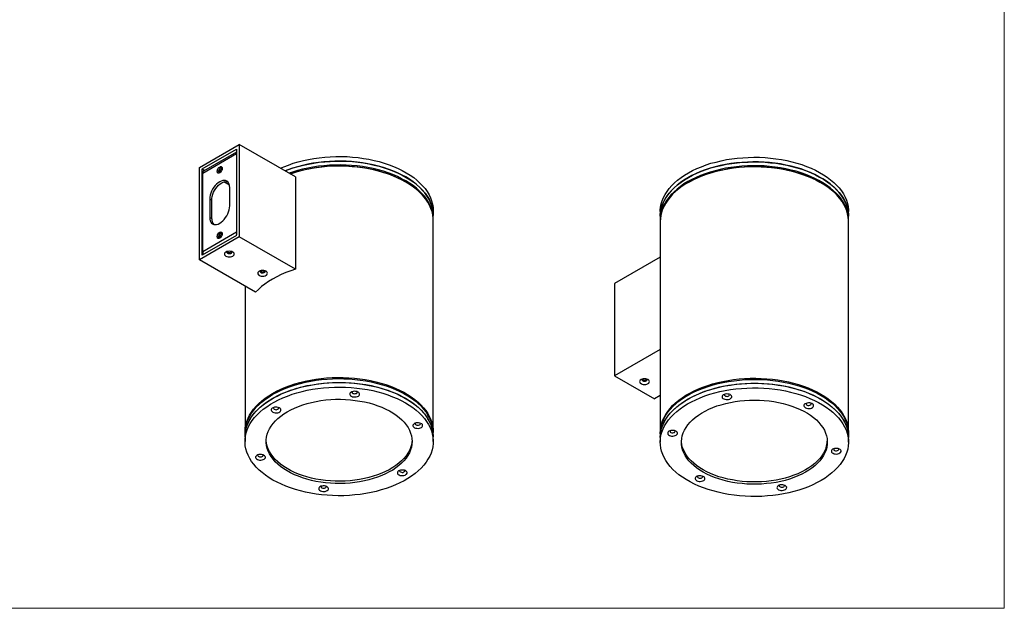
# Model space of a CAD drawing. Header units: millimetres. Extents: x -633 to 2709, y -2030 to 563.
# Tile 4 of 16: x 428 to 1474, y -2030 to -1405. Entities that reach past the tile are written whole.
import ezdxf

# ---------------------------------------------------------------- set-up
doc = ezdxf.new("R2010")
doc.units = ezdxf.units.MM

msp = doc.modelspace()

# ---------------------------------------------------------------- linework, layer by layer
at = {"color": 7, "linetype": 'Continuous', "lineweight": 18}
for p, q in [((1473.8, -2030.4), (1473.8, -413.5)), ((406.5, -2030.4), (1473.8, -2030.4))]:
    msp.add_line(p, q, dxfattribs=at)
at = {"color": 7, "linetype": 'Continuous', "lineweight": 25}
for p, q in [((618.5, -1562.2), (660.9, -1537.7)), ((660.9, -1537.7), (660.9, -1635.7)), ((720.8, -1572.2), (660.9, -1537.7)), ((621.5, -1563.7), (657.9, -1542.7)), ((622, -1568.1), (658.1, -1547.3)), ((658.1, -1545.7), (623, -1566)), ((658.1, -1542.8), (657.9, -1542.7)), ((658.1, -1542.8), (658.1, -1633.8)), ((618.5, -1660.2), (618.5, -1562.2)), ((621.3, -1655.1), (621.3, -1564)), ((623.9, -1565.5), (621.3, -1564)), ((621.5, -1563.7), (624.2, -1565.3)), ((622, -1651.4), (622, -1568.1)), ((650.4, -1580.8), (644.6, -1577.4)), ((645, -1577.3), (650.3, -1580.3)), ((720.8, -1572.2), (720.8, -1670.2)), ((837.7, -1577.6), (836.7, -1576.9)), ((1138.6, -1577.8), (1137.5, -1578.4)), ((1278.9, -1578.4), (1277.9, -1577.8)), ((650.7, -1603), (650.7, -1583.4)), ((629.5, -1595.6), (629.5, -1615.2)), ((631.6, -1596.9), (629.5, -1595.6)), ((631.6, -1616.5), (631.6, -1596.9)), ((867, -1613.1), (867, -1608.2)), ((1108.2, -1609), (1108.2, -1613.9)), ((1308.2, -1613.9), (1308.2, -1609)), ((631.6, -1616.5), (629.5, -1615.2)), ((867, -1617.1), (867, -1613.1)), ((867, -1842.9), (867, -1618.4)), ((1108.2, -1613.9), (1108.2, -1618)), ((1108.2, -1619.2), (1108.2, -1843.7)), ((1308.2, -1618), (1308.2, -1613.9)), ((1308.2, -1843.7), (1308.2, -1619.2)), ((622, -1651.4), (658.1, -1630.6)), ((660.9, -1635.7), (618.5, -1660.2)), ((657.9, -1634.2), (621.5, -1655.2)), ((720.8, -1670.2), (660.9, -1635.7)), ((678.3, -1694.7), (618.5, -1660.2)), ((621.3, -1655.1), (621.5, -1655.2)), ((1108.2, -1657.5), (1059.7, -1685.5)), ((667, -1688.2), (667, -1842.9)), ((1059.7, -1685.5), (1059.7, -1783.4)), ((1108.2, -1755.5), (1059.7, -1783.4)), ((1059.7, -1783.4), (1102.2, -1807.9)), ((1108.2, -1804.4), (1102.2, -1807.9)), ((667, -1844.1), (667, -1848.2)), ((667, -1848.2), (667, -1853.1)), ((867, -1848.2), (867, -1844.1)), ((867, -1853.1), (867, -1848.2)), ((1108.2, -1845), (1108.2, -1849)), ((1108.2, -1849), (1108.2, -1853.9)), ((1308.2, -1849), (1308.2, -1845)), ((1308.2, -1853.9), (1308.2, -1849))]:
    msp.add_line(p, q, dxfattribs=at)
at = {"color": 7, "linetype": 'Continuous', "lineweight": 25, "flags": 128}
for points in [[(704.7, -1563), (708.3, -1561.4), (713.2, -1559.5), (718.3, -1557.7), (723.6, -1556.2), (729, -1554.8), (734.5, -1553.6), (740.2, -1552.5), (745.9, -1551.7), (751.8, -1551.1), (757.6, -1550.7), (763.5, -1550.5), (769.5, -1550.4), (775.4, -1550.6), (781.3, -1551), (787.1, -1551.6), (792.9, -1552.4), (798.6, -1553.4), (804.1, -1554.6), (809.6, -1555.9), (814.9, -1557.5), (820, -1559.2), (824.9, -1561.1), (829.6, -1563.2), (834.1, -1565.4), (838.4, -1567.7), (842.4, -1570.3), (846.2, -1572.9), (849.7, -1575.7), (852.9, -1578.6), (855.7, -1581.5), (858.3, -1584.6), (860.6, -1587.8), (862.5, -1591), (864.1, -1594.3), (865.3, -1597.7), (866.2, -1601.1), (866.8, -1604.5), (867, -1607.9), (867, -1608.2)], [(709.6, -1565.8), (713.2, -1564.4), (718.3, -1562.6), (723.6, -1561.1), (729, -1559.7), (734.5, -1558.5), (740.2, -1557.4), (745.9, -1556.6), (751.8, -1556), (757.6, -1555.6), (763.5, -1555.4), (769.5, -1555.3), (775.4, -1555.5), (781.3, -1555.9), (787.1, -1556.5), (792.9, -1557.3), (798.6, -1558.3), (804.1, -1559.5), (809.6, -1560.8), (814.9, -1562.4), (820, -1564.1), (824.9, -1566), (829.6, -1568.1), (834.1, -1570.3), (838.4, -1572.6), (842.4, -1575.2), (846.2, -1577.8), (849.7, -1580.6), (852.9, -1583.5), (855.7, -1586.4), (858.3, -1589.5), (860.6, -1592.7), (862.5, -1595.9), (864.1, -1599.2), (865.3, -1602.6), (866.2, -1605.9), (866.8, -1609.4), (867, -1612.8), (867, -1613.1)], [(867, -1613.1), (867, -1612.2), (866.7, -1608.8), (866.1, -1605.4), (865.2, -1602), (863.8, -1598.7), (862.2, -1595.4), (860.2, -1592.2), (857.9, -1589), (855.3, -1585.9), (852.3, -1583), (849.1, -1580.1), (845.6, -1577.4), (841.8, -1574.7), (837.7, -1572.2), (833.4, -1569.9), (828.9, -1567.7), (824.1, -1565.7), (819.1, -1563.8), (814, -1562.1), (808.7, -1560.6), (803.2, -1559.2), (797.6, -1558.1), (791.9, -1557.2), (786.2, -1556.4), (780.3, -1555.8), (774.4, -1555.5), (768.5, -1555.3), (762.6, -1555.4), (756.7, -1555.6), (750.8, -1556.1), (745, -1556.8), (739.2, -1557.6), (733.6, -1558.7), (728.1, -1559.9), (722.7, -1561.3), (717.4, -1562.9), (712.4, -1564.7), (709.6, -1565.8)], [(1108.2, -1609), (1108.2, -1607.5), (1108.6, -1604.1), (1109.2, -1600.7), (1110.3, -1597.4), (1111.6, -1594), (1113.3, -1590.8), (1115.4, -1587.5), (1117.7, -1584.4), (1120.4, -1581.4), (1123.4, -1578.4), (1126.7, -1575.5), (1130.3, -1572.8), (1134.1, -1570.2), (1138.2, -1567.7), (1142.6, -1565.4), (1147.1, -1563.3), (1151.9, -1561.3), (1156.9, -1559.4), (1162.1, -1557.7), (1167.5, -1556.3), (1172.9, -1555), (1178.5, -1553.8), (1184.2, -1552.9), (1190, -1552.2), (1195.9, -1551.7), (1201.8, -1551.4), (1207.7, -1551.2), (1213.6, -1551.3), (1219.6, -1551.6), (1225.4, -1552.1), (1231.2, -1552.8), (1237, -1553.7), (1242.6, -1554.8), (1248.1, -1556), (1253.4, -1557.5), (1258.6, -1559.1), (1263.7, -1560.9), (1268.5, -1562.9), (1273.1, -1565.1), (1277.5, -1567.4), (1281.7, -1569.8), (1285.6, -1572.4), (1289.2, -1575.1), (1292.5, -1577.9), (1295.6, -1580.9), (1298.3, -1583.9), (1300.7, -1587), (1302.8, -1590.2), (1304.6, -1593.5), (1306, -1596.8), (1307, -1600.2), (1307.8, -1603.6), (1308.2, -1607), (1308.2, -1609)], [(1108.2, -1613.9), (1108.2, -1612.4), (1108.6, -1609), (1109.2, -1605.6), (1110.3, -1602.3), (1111.6, -1598.9), (1113.3, -1595.7), (1115.4, -1592.4), (1117.7, -1589.3), (1120.4, -1586.2), (1123.4, -1583.3), (1126.7, -1580.4), (1130.3, -1577.7), (1134.1, -1575.1), (1138.2, -1572.6), (1142.6, -1570.3), (1147.1, -1568.2), (1151.9, -1566.1), (1156.9, -1564.3), (1162.1, -1562.6), (1167.5, -1561.2), (1172.9, -1559.9), (1178.5, -1558.7), (1184.2, -1557.8), (1190, -1557.1), (1195.9, -1556.6), (1201.8, -1556.3), (1207.7, -1556.1), (1213.6, -1556.2), (1219.6, -1556.5), (1225.4, -1557), (1231.2, -1557.7), (1237, -1558.6), (1242.6, -1559.7), (1248.1, -1560.9), (1253.4, -1562.4), (1258.6, -1564), (1263.7, -1565.8), (1268.5, -1567.8), (1273.1, -1570), (1277.5, -1572.3), (1281.7, -1574.7), (1285.6, -1577.3), (1289.2, -1580), (1292.5, -1582.8), (1295.6, -1585.8), (1298.3, -1588.8), (1300.7, -1591.9), (1302.8, -1595.1), (1304.6, -1598.4), (1306, -1601.7), (1307, -1605.1), (1307.8, -1608.5), (1308.2, -1611.9), (1308.2, -1613.9)], [(1308.2, -1613.9), (1308.1, -1611.3), (1307.7, -1607.9), (1306.9, -1604.5), (1305.8, -1601.1), (1304.3, -1597.8), (1302.5, -1594.6), (1300.3, -1591.4), (1297.9, -1588.3), (1295.1, -1585.3), (1292, -1582.3), (1288.6, -1579.5), (1284.9, -1576.8), (1281, -1574.3), (1276.8, -1571.9), (1272.4, -1569.6), (1267.7, -1567.5), (1262.8, -1565.5), (1257.8, -1563.7), (1252.6, -1562.1), (1247.2, -1560.7), (1241.6, -1559.5), (1236, -1558.4), (1230.3, -1557.6), (1224.4, -1556.9), (1218.6, -1556.5), (1212.7, -1556.2), (1206.7, -1556.1), (1200.8, -1556.3), (1194.9, -1556.7), (1189.1, -1557.2), (1183.3, -1558), (1177.6, -1558.9), (1172, -1560.1), (1166.6, -1561.4), (1161.2, -1562.9), (1156.1, -1564.6), (1151.1, -1566.5), (1146.4, -1568.5), (1141.8, -1570.7), (1137.5, -1573.1), (1133.4, -1575.5), (1129.6, -1578.2), (1126.1, -1580.9), (1122.9, -1583.8), (1119.9, -1586.8), (1117.3, -1589.8), (1115, -1593), (1113, -1596.2), (1111.4, -1599.5), (1110.1, -1602.8), (1109.1, -1606.2), (1108.5, -1609.6), (1108.2, -1613), (1108.2, -1613.9)], [(642.7, -1563.1), (642.6, -1564.1), (642.2, -1565.2), (641.6, -1566.2), (640.9, -1567.1), (640.1, -1567.7), (639.3, -1568), (638.5, -1568), (637.9, -1567.7), (637.6, -1567), (637.4, -1566.2), (637.6, -1565.1), (637.9, -1564.1), (638.5, -1563), (639.3, -1562.2), (640.1, -1561.6), (640.9, -1561.2), (641.6, -1561.2), (642.2, -1561.6), (642.6, -1562.2), (642.7, -1563.1)], [(642.7, -1563.5), (642.6, -1563.2), (642.2, -1562.7), (641.7, -1562.5), (641, -1562.7), (640.3, -1563.2), (639.6, -1563.9), (639.1, -1564.8), (638.9, -1565.7), (638.9, -1566.5), (639.1, -1567.2), (639.6, -1567.5), (640.3, -1567.5), (640.5, -1567.4)], [(867, -1617.8), (867, -1616.3), (866.7, -1612.9), (866.1, -1609.5), (865.2, -1606.1), (863.8, -1602.8), (862.2, -1599.5), (860.2, -1596.2), (857.9, -1593.1), (855.3, -1590), (852.3, -1587.1), (849.1, -1584.2), (845.6, -1581.4), (841.8, -1578.8), (837.7, -1576.3), (833.4, -1574), (828.9, -1571.8), (824.1, -1569.7), (819.1, -1567.9), (814, -1566.2), (808.7, -1564.7), (803.2, -1563.3), (797.6, -1562.2), (791.9, -1561.2), (786.2, -1560.5), (780.3, -1559.9), (774.4, -1559.6), (768.5, -1559.4), (762.6, -1559.5), (756.7, -1559.7), (750.8, -1560.2), (745, -1560.8), (739.2, -1561.7), (733.6, -1562.7), (728.1, -1564), (722.7, -1565.4), (717.4, -1567), (713.8, -1568.2)], [(714.9, -1568.9), (718.4, -1567.7), (723.6, -1566.1), (729, -1564.7), (734.5, -1563.5), (740.1, -1562.4), (745.8, -1561.6), (751.6, -1561), (757.4, -1560.5), (763.3, -1560.3), (769.2, -1560.3), (775.1, -1560.5), (781, -1560.9), (786.8, -1561.4), (792.5, -1562.2), (798.1, -1563.2), (803.7, -1564.4), (809.1, -1565.7), (814.3, -1567.3), (819.4, -1569), (824.3, -1570.9), (829, -1573), (833.5, -1575.2), (836.7, -1576.9)], [(867, -1618.4), (866.9, -1615.8), (866.5, -1612.4), (865.7, -1609), (864.5, -1605.6), (863.1, -1602.3), (861.3, -1599.1), (859.1, -1595.9), (856.6, -1592.8), (853.9, -1589.8), (850.8, -1586.8), (847.4, -1584), (843.7, -1581.3), (839.8, -1578.8), (835.6, -1576.4), (831.2, -1574.1), (826.5, -1572), (821.6, -1570), (816.6, -1568.2), (811.3, -1566.6), (806, -1565.2), (800.4, -1564), (794.8, -1562.9), (789.1, -1562.1), (783.2, -1561.4), (777.4, -1560.9), (771.4, -1560.7), (765.5, -1560.6), (759.6, -1560.8), (753.7, -1561.2), (747.9, -1561.7), (742.1, -1562.5), (736.4, -1563.4), (730.8, -1564.6), (725.3, -1565.9), (720, -1567.4), (715.2, -1569)], [(1308.2, -1618.6), (1308.1, -1615.4), (1307.7, -1612), (1306.9, -1608.6), (1305.8, -1605.2), (1304.3, -1601.9), (1302.5, -1598.7), (1300.3, -1595.5), (1297.9, -1592.4), (1295.1, -1589.3), (1292, -1586.4), (1288.6, -1583.6), (1284.9, -1580.9), (1281, -1578.4), (1276.8, -1575.9), (1272.4, -1573.7), (1267.7, -1571.6), (1262.8, -1569.6), (1257.8, -1567.8), (1252.6, -1566.2), (1247.2, -1564.8), (1241.6, -1563.5), (1236, -1562.5), (1230.3, -1561.6), (1224.4, -1561), (1218.6, -1560.5), (1212.7, -1560.3), (1206.7, -1560.2), (1200.8, -1560.4), (1194.9, -1560.7), (1189.1, -1561.3), (1183.3, -1562), (1177.6, -1563), (1172, -1564.1), (1166.6, -1565.5), (1161.2, -1567), (1156.1, -1568.7), (1151.1, -1570.6), (1146.4, -1572.6), (1141.8, -1574.8), (1137.5, -1577.1), (1133.4, -1579.6), (1129.6, -1582.2), (1126.1, -1585), (1122.9, -1587.9), (1119.9, -1590.8), (1117.3, -1593.9), (1115, -1597.1), (1113, -1600.3), (1111.4, -1603.6), (1110.1, -1606.9), (1109.1, -1610.3), (1108.5, -1613.7), (1108.2, -1617.1), (1108.2, -1618.6)], [(1278.9, -1578.4), (1274.6, -1576), (1270.1, -1573.8), (1265.3, -1571.8), (1260.3, -1569.9), (1255.2, -1568.2), (1249.9, -1566.7), (1244.4, -1565.4), (1238.8, -1564.2), (1233.1, -1563.3), (1227.4, -1562.5), (1221.5, -1562), (1215.6, -1561.6), (1209.7, -1561.5), (1203.8, -1561.5), (1197.9, -1561.8), (1192, -1562.2), (1186.2, -1562.9), (1180.4, -1563.7), (1174.8, -1564.8), (1169.3, -1566), (1163.9, -1567.4), (1158.6, -1569), (1153.6, -1570.8), (1148.7, -1572.8), (1144.1, -1574.9), (1139.6, -1577.2), (1135.4, -1579.6), (1131.5, -1582.1), (1127.8, -1584.8), (1124.5, -1587.6), (1121.4, -1590.6), (1118.6, -1593.6), (1116.1, -1596.7), (1114, -1599.9), (1112.2, -1603.1), (1110.7, -1606.5), (1109.5, -1609.8), (1108.8, -1613.2), (1108.3, -1616.6), (1108.2, -1619.2)], [(1138.6, -1577.8), (1139.6, -1577.1), (1144, -1574.9), (1148.5, -1572.7), (1153.3, -1570.7), (1158.3, -1568.9), (1163.5, -1567.3), (1168.8, -1565.8), (1174.3, -1564.6), (1179.9, -1563.5), (1185.6, -1562.6), (1191.4, -1561.9), (1197.2, -1561.4), (1203.1, -1561.2), (1209, -1561.1), (1214.8, -1561.2), (1220.7, -1561.5), (1226.5, -1562.1), (1232.3, -1562.8), (1238, -1563.7), (1243.5, -1564.9), (1249, -1566.2), (1254.2, -1567.7), (1259.4, -1569.4), (1264.3, -1571.2), (1269.1, -1573.2), (1273.6, -1575.4), (1277.9, -1577.7)], [(650.7, -1583.4), (650.6, -1581.6), (650.2, -1579.9), (649.5, -1578.5), (648.7, -1577.4), (647.6, -1576.5), (646.3, -1576), (644.9, -1575.8), (643.4, -1576), (641.7, -1576.5), (640.1, -1577.3), (638.4, -1578.4), (636.8, -1579.8), (635.3, -1581.4), (633.8, -1583.2), (632.6, -1585.2), (631.5, -1587.3), (630.6, -1589.4), (630, -1591.6), (629.6, -1593.7), (629.5, -1595.6)], [(631.6, -1596.9), (631.7, -1594.9), (632.1, -1592.8), (632.8, -1590.6), (633.6, -1588.5), (634.7, -1586.4), (636, -1584.4), (637.4, -1582.6), (638.9, -1581), (640.5, -1579.6), (642.2, -1578.5), (643.9, -1577.7), (645.5, -1577.2), (647, -1577.1), (648.4, -1577.2), (648.6, -1577.3)], [(1308.2, -1619.2), (1308.2, -1618.3), (1307.9, -1614.9), (1307.3, -1611.5), (1306.4, -1608.1), (1305.1, -1604.8), (1303.4, -1601.5), (1301.4, -1598.3), (1299.1, -1595.1), (1296.5, -1592.1), (1293.6, -1589.1), (1290.3, -1586.2), (1286.8, -1583.5), (1283, -1580.8), (1278.9, -1578.4)], [(629.5, -1615.2), (629.6, -1617.1), (630, -1618.7), (630.6, -1620.1), (631.5, -1621.3), (632.6, -1622.1), (633.8, -1622.6), (635.3, -1622.8), (636.8, -1622.7), (638.4, -1622.2), (640.1, -1621.4), (641.7, -1620.3), (643.4, -1618.9), (644.9, -1617.3), (646.3, -1615.4), (647.6, -1613.5), (648.7, -1611.4), (649.5, -1609.2), (650.2, -1607.1), (650.6, -1605), (650.7, -1603)], [(642.7, -1632.5), (642.6, -1633.5), (642.2, -1634.6), (641.6, -1635.6), (640.9, -1636.5), (640.1, -1637.1), (639.3, -1637.4), (638.5, -1637.4), (637.9, -1637.1), (637.6, -1636.4), (637.4, -1635.6), (637.6, -1634.5), (637.9, -1633.5), (638.5, -1632.5), (639.3, -1631.6), (640.1, -1631), (640.9, -1630.6), (641.6, -1630.7), (642.2, -1631), (642.6, -1631.6), (642.7, -1632.5)], [(642.7, -1633), (642.6, -1632.6), (642.2, -1632.1), (641.7, -1631.9), (641, -1632.1), (640.3, -1632.6), (639.6, -1633.3), (639.1, -1634.2), (638.9, -1635.1), (638.9, -1636), (639.1, -1636.6), (639.6, -1636.9), (640.3, -1636.9), (640.5, -1636.8)], [(646.7, -1651.9), (645.8, -1652.6), (645.3, -1653.3), (645.1, -1654.1), (645.3, -1654.8), (645.8, -1655.6), (646.7, -1656.2), (647.7, -1656.7), (649, -1657), (650.3, -1657.1), (651.7, -1657), (652.9, -1656.7), (654, -1656.2), (654.8, -1655.6), (655.4, -1654.8), (655.5, -1654.1), (655.4, -1653.3), (654.8, -1652.6), (654, -1651.9), (652.9, -1651.5), (651.7, -1651.2), (650.3, -1651.1), (649, -1651.2), (647.7, -1651.5), (646.7, -1651.9)], [(647.8, -1651.4), (647.6, -1652), (647.7, -1652.6), (648.2, -1653.1), (649, -1653.4), (650, -1653.6), (651, -1653.6), (651.9, -1653.4), (652.6, -1653), (653, -1652.4), (653.1, -1651.8), (652.9, -1651.4)], [(720.8, -1670.2), (715.5, -1671.9), (710.3, -1673.8), (705.4, -1675.9), (700.7, -1678.2), (696.3, -1680.6), (692.1, -1683.1), (688.2, -1685.9), (684.6, -1688.7), (681.3, -1691.6), (678.3, -1694.7)], [(682, -1672.3), (681.2, -1673), (680.7, -1673.7), (680.5, -1674.5), (680.7, -1675.2), (681.2, -1676), (682, -1676.6), (683.1, -1677.1), (684.3, -1677.4), (685.7, -1677.5), (687, -1677.4), (688.3, -1677.1), (689.4, -1676.6), (690.2, -1676), (690.7, -1675.2), (690.9, -1674.5), (690.7, -1673.7), (690.2, -1673), (689.4, -1672.3), (688.3, -1671.9), (687, -1671.6), (685.7, -1671.5), (684.3, -1671.6), (683.1, -1671.9), (682, -1672.3)], [(683.2, -1671.8), (682.9, -1672.4), (683.1, -1673), (683.6, -1673.5), (684.3, -1673.9), (685.3, -1674), (686.3, -1674), (687.2, -1673.8), (688, -1673.4), (688.4, -1672.8), (688.4, -1672.2), (688.2, -1671.8)], [(667, -1843.5), (667, -1842.1), (667.3, -1838.6), (667.9, -1835.2), (668.9, -1831.9), (670.2, -1828.5), (671.8, -1825.2), (673.8, -1822), (676.1, -1818.9), (678.7, -1815.8), (681.7, -1812.8), (684.9, -1810), (688.4, -1807.2), (692.2, -1804.6), (696.3, -1802.1), (700.6, -1799.7), (705.2, -1797.6), (709.9, -1795.5), (714.9, -1793.6), (720, -1792), (725.3, -1790.4), (730.8, -1789.1), (736.4, -1788), (742.1, -1787), (747.9, -1786.3), (753.7, -1785.7), (759.6, -1785.3), (765.5, -1785.2), (771.4, -1785.2), (777.4, -1785.5), (783.2, -1786), (789.1, -1786.6), (794.8, -1787.5), (800.4, -1788.5), (806, -1789.7), (811.3, -1791.2), (816.6, -1792.8), (821.6, -1794.6), (826.5, -1796.5), (831.2, -1798.6), (835.6, -1800.9), (839.8, -1803.3), (843.7, -1805.9), (847.4, -1808.6), (850.8, -1811.4), (853.9, -1814.3), (856.6, -1817.3), (859.1, -1820.4), (861.3, -1823.6), (863.1, -1826.9), (864.5, -1830.2), (865.7, -1833.5), (866.5, -1836.9), (866.9, -1840.4), (867, -1843.5)], [(667, -1844.1), (667, -1843), (667.3, -1839.6), (668, -1836.2), (668.9, -1832.8), (670.3, -1829.5), (672, -1826.2), (674, -1823), (676.3, -1819.8), (679, -1816.8), (681.9, -1813.8), (685.2, -1811), (688.7, -1808.2), (692.5, -1805.6), (696.6, -1803.1), (701, -1800.8), (705.5, -1798.6), (710.3, -1796.6), (715.3, -1794.7), (720.5, -1793), (725.8, -1791.5), (731.2, -1790.2), (736.8, -1789.1), (742.5, -1788.2), (748.3, -1787.4), (754.2, -1786.9), (760.1, -1786.6), (766, -1786.4), (771.9, -1786.5), (777.8, -1786.8), (783.7, -1787.2), (789.5, -1787.9), (795.3, -1788.8), (800.9, -1789.8), (806.4, -1791.1), (811.8, -1792.5), (817, -1794.1), (822, -1795.9), (826.9, -1797.9), (831.5, -1800), (835.9, -1802.3), (840.1, -1804.8), (844, -1807.3), (847.7, -1810), (851, -1812.8), (854.1, -1815.8), (856.8, -1818.8), (859.3, -1821.9), (861.4, -1825.1)], [(1087.9, -1791.7), (1088.9, -1792.2), (1090.2, -1792.5), (1091.5, -1792.6), (1092.9, -1792.5), (1094.1, -1792.2), (1095.2, -1791.7), (1096, -1791.1), (1096.6, -1790.3), (1096.7, -1789.6), (1096.6, -1788.8), (1096, -1788.1), (1095.2, -1787.4), (1094.1, -1787), (1092.9, -1786.7), (1091.5, -1786.6), (1090.2, -1786.7), (1088.9, -1787), (1087.9, -1787.4), (1087, -1788.1), (1086.5, -1788.8), (1086.3, -1789.6), (1086.5, -1790.3), (1087, -1791.1), (1087.9, -1791.7)], [(1089, -1786.9), (1088.9, -1787.1), (1088.8, -1787.6), (1089, -1788.2), (1089.6, -1788.7)], [(1089.6, -1788.7), (1090.4, -1789), (1091.4, -1789.2), (1092.4, -1789.1), (1093.3, -1788.8), (1093.9, -1788.3), (1094.3, -1787.8), (1094.2, -1787.2), (1094.1, -1786.9)], [(1108.2, -1844.3), (1108.3, -1841.2), (1108.8, -1837.7), (1109.5, -1834.4), (1110.7, -1831), (1112.2, -1827.7), (1114, -1824.4), (1116.1, -1821.2), (1118.6, -1818.1), (1121.4, -1815.1), (1124.5, -1812.2), (1127.8, -1809.4), (1131.5, -1806.7), (1135.4, -1804.1), (1139.6, -1801.7), (1144.1, -1799.4), (1148.7, -1797.3), (1153.6, -1795.4), (1158.6, -1793.6), (1163.9, -1792), (1169.3, -1790.6), (1174.8, -1789.3), (1180.4, -1788.3), (1186.2, -1787.4), (1192, -1786.8), (1197.9, -1786.3), (1203.8, -1786.1), (1209.7, -1786), (1215.6, -1786.2), (1221.5, -1786.5), (1227.4, -1787.1), (1233.1, -1787.8), (1238.8, -1788.8), (1244.4, -1789.9), (1249.9, -1791.2), (1255.2, -1792.8), (1260.3, -1794.5), (1265.3, -1796.3), (1270.1, -1798.4), (1274.6, -1800.6), (1278.9, -1802.9)], [(1175.2, -1790.5), (1180.9, -1789.4), (1186.6, -1788.6), (1192.5, -1787.9), (1198.3, -1787.5), (1204.3, -1787.3), (1210.2, -1787.2), (1216.1, -1787.4), (1222, -1787.8), (1227.8, -1788.3), (1233.6, -1789.1), (1239.3, -1790.1), (1244.9, -1791.2), (1250.3, -1792.6), (1255.6, -1794.1), (1260.8, -1795.8), (1265.7, -1797.7), (1270.4, -1799.8), (1275, -1802), (1279.3, -1804.3), (1283.3, -1806.8), (1287.1, -1809.5), (1290.6, -1812.2), (1293.8, -1815.1), (1296.7, -1818.1), (1299.3, -1821.2), (1301.6, -1824.3), (1303.6, -1827.5), (1305.2, -1830.8), (1306.5, -1834.2), (1307.4, -1837.6), (1308, -1841), (1308.2, -1844.4), (1308.2, -1845)], [(667, -1848.2), (667.1, -1846), (667.5, -1842.5), (668.2, -1839.1), (669.4, -1835.8), (670.8, -1832.5), (672.6, -1829.2), (674.7, -1826), (677.1, -1822.9), (679.9, -1819.9), (683, -1816.9), (686.3, -1814.1), (690, -1811.4), (693.9, -1808.8), (698.1, -1806.4), (702.5, -1804.1), (707.1, -1802), (712, -1800), (717, -1798.2), (722.2, -1796.6), (727.6, -1795.2), (733.1, -1793.9), (738.7, -1792.9), (744.5, -1792), (750.3, -1791.3), (756.1, -1790.8), (762.1, -1790.6), (768, -1790.5), (773.9, -1790.6), (779.8, -1791), (785.7, -1791.5), (791.4, -1792.2), (797.1, -1793.2), (802.7, -1794.3), (808.2, -1795.6), (813.5, -1797.1), (818.7, -1798.8), (823.7, -1800.7), (828.5, -1802.7), (833, -1804.9), (837.4, -1807.2), (841.4, -1809.7), (845.3, -1812.3), (848.8, -1815), (852.1, -1817.9), (855, -1820.8), (857.7, -1823.9), (860, -1827.1), (862, -1830.3), (863.7, -1833.6), (865.1, -1836.9), (866, -1840.3), (866.7, -1843.7), (867, -1847.1), (867, -1848.2)], [(667, -1848.2), (667, -1847.1), (667.3, -1843.7), (668, -1840.3), (668.9, -1836.9), (670.3, -1833.6), (672, -1830.3), (674, -1827.1), (676.3, -1823.9), (679, -1820.9), (681.9, -1817.9), (685.2, -1815), (688.7, -1812.3), (692.5, -1809.7), (696.6, -1807.2), (701, -1804.9), (705.5, -1802.7), (710.3, -1800.7), (715.3, -1798.8), (720.5, -1797.1), (725.8, -1795.6), (731.2, -1794.3), (736.8, -1793.2), (742.5, -1792.2), (748.3, -1791.5), (754.2, -1791), (760.1, -1790.6), (766, -1790.5), (771.9, -1790.6), (777.8, -1790.8), (783.7, -1791.3), (789.5, -1792), (795.3, -1792.8), (800.9, -1793.9), (806.4, -1795.2), (811.8, -1796.6), (817, -1798.2), (822, -1800), (826.9, -1802), (831.5, -1804.1), (835.9, -1806.4), (840.1, -1808.8), (844, -1811.4), (847.7, -1814.1), (851, -1816.9), (854.1, -1819.8), (856.8, -1822.9), (859.3, -1826), (861.4, -1829.2)], [(748.4, -1909.8), (742.6, -1909.1), (736.9, -1908.2), (731.3, -1907), (725.8, -1905.7), (720.5, -1904.2), (715.3, -1902.5), (710.3, -1900.7), (705.6, -1898.7), (701, -1896.5), (696.7, -1894.2), (692.6, -1891.7), (688.7, -1889.1), (685.2, -1886.3), (681.9, -1883.5), (679, -1880.5), (676.3, -1877.4), (674, -1874.3), (672, -1871.1), (670.3, -1867.8), (669, -1864.5), (668, -1861.1), (667.3, -1857.7), (667, -1854.3), (667.1, -1850.9), (667.5, -1847.4), (668.2, -1844), (669.4, -1840.7), (670.8, -1837.4), (672.6, -1834.1), (674.7, -1830.9), (677.1, -1827.8), (679.9, -1824.8), (683, -1821.8), (686.3, -1819), (690, -1816.3), (693.9, -1813.7), (698.1, -1811.3), (702.5, -1809), (707.1, -1806.9), (712, -1804.9), (717, -1803.1), (722.2, -1801.5), (727.6, -1800.1), (733.1, -1798.8), (738.7, -1797.7), (744.5, -1796.9), (750.3, -1796.2), (756.1, -1795.7), (762.1, -1795.5), (768, -1795.4), (773.9, -1795.5), (779.8, -1795.9), (785.7, -1796.4), (791.4, -1797.1), (797.1, -1798.1), (802.7, -1799.2), (808.2, -1800.5), (813.5, -1802), (818.7, -1803.7), (823.7, -1805.6), (828.5, -1807.6), (833, -1809.8), (837.4, -1812.1), (841.4, -1814.6), (845.3, -1817.2), (848.8, -1819.9), (852.1, -1822.8), (855, -1825.7), (857.7, -1828.8), (860, -1831.9), (862, -1835.2), (863.7, -1838.5), (865.1, -1841.8), (866, -1845.2), (866.7, -1848.6), (867, -1852), (866.9, -1855.4), (866.5, -1858.8), (865.8, -1862.2), (864.7, -1865.6), (863.2, -1868.9), (861.4, -1872.1), (859.3, -1875.3), (856.9, -1878.5), (854.1, -1881.5), (851, -1884.4), (847.7, -1887.2), (844, -1889.9), (840.1, -1892.5), (836, -1894.9), (831.5, -1897.2), (826.9, -1899.3), (822.1, -1901.3), (817, -1903.1), (811.8, -1904.7), (806.4, -1906.2), (800.9, -1907.4), (795.3, -1908.5), (789.5, -1909.4), (783.7, -1910), (777.9, -1910.5), (772, -1910.8), (766, -1910.8), (760.1, -1910.7), (754.2, -1910.4), (748.4, -1909.8)], [(1108.2, -1845), (1108.3, -1842.1), (1108.8, -1838.7), (1109.6, -1835.3), (1110.8, -1832), (1112.3, -1828.6), (1114.1, -1825.4), (1116.3, -1822.2), (1118.8, -1819.1), (1121.6, -1816.1), (1124.7, -1813.2), (1128.1, -1810.4), (1131.8, -1807.7), (1135.8, -1805.2), (1140, -1802.7), (1144.4, -1800.5), (1149.1, -1798.4), (1154, -1796.4), (1159.1, -1794.7), (1164.3, -1793.1), (1169.7, -1791.7), (1175.2, -1790.5)], [(1108.2, -1849), (1108.2, -1848.5), (1108.5, -1845.1), (1109, -1841.6), (1110, -1838.3), (1111.2, -1834.9), (1112.9, -1831.6), (1114.8, -1828.4), (1117.1, -1825.2), (1119.7, -1822.2), (1122.6, -1819.2), (1125.8, -1816.3), (1129.3, -1813.6), (1133.1, -1810.9), (1137.1, -1808.4), (1141.4, -1806.1), (1146, -1803.9), (1150.7, -1801.8), (1155.7, -1799.9), (1160.8, -1798.2), (1166.1, -1796.7), (1171.5, -1795.3), (1177.1, -1794.2), (1182.8, -1793.2), (1188.6, -1792.4), (1194.4, -1791.9), (1200.3, -1791.5), (1206.2, -1791.3), (1212.2, -1791.4), (1218.1, -1791.6), (1223.9, -1792), (1229.8, -1792.7), (1235.5, -1793.5), (1241.2, -1794.5), (1246.7, -1795.8), (1252.1, -1797.2), (1257.3, -1798.8), (1262.4, -1800.5), (1267.3, -1802.5), (1272, -1804.6), (1276.4, -1806.8), (1280.6, -1809.2), (1284.6, -1811.8), (1288.3, -1814.5), (1291.7, -1817.3), (1294.8, -1820.2), (1297.6, -1823.2), (1300.1, -1826.3), (1302.3, -1829.5), (1304.1, -1832.7), (1305.6, -1836), (1306.8, -1839.4), (1307.6, -1842.8), (1308.1, -1846.2), (1308.2, -1849)], [(1108.2, -1849), (1108.3, -1846.2), (1108.8, -1842.8), (1109.6, -1839.4), (1110.8, -1836), (1112.3, -1832.7), (1114.1, -1829.5), (1116.3, -1826.3), (1118.8, -1823.2), (1121.6, -1820.2), (1124.7, -1817.3), (1128.1, -1814.5), (1131.8, -1811.8), (1135.8, -1809.2), (1140, -1806.8), (1144.4, -1804.6), (1149.1, -1802.5), (1154, -1800.5), (1159.1, -1798.8), (1164.3, -1797.2), (1169.7, -1795.8), (1175.2, -1794.5)], [(1306.5, -1864.7), (1305.2, -1868), (1303.6, -1871.3), (1301.6, -1874.6), (1299.3, -1877.7), (1296.7, -1880.8), (1293.8, -1883.8), (1290.6, -1886.6), (1287.1, -1889.4), (1283.3, -1892), (1279.3, -1894.5), (1275, -1896.9), (1270.5, -1899.1), (1265.7, -1901.2), (1260.8, -1903), (1255.6, -1904.8), (1250.3, -1906.3), (1244.9, -1907.6), (1239.3, -1908.8), (1233.6, -1909.8), (1227.9, -1910.5), (1222, -1911.1), (1216.1, -1911.5), (1210.2, -1911.7), (1204.3, -1911.6), (1198.4, -1911.4), (1192.5, -1910.9), (1186.7, -1910.3), (1180.9, -1909.5), (1175.3, -1908.4), (1169.7, -1907.2), (1164.3, -1905.8), (1159.1, -1904.2), (1154, -1902.4), (1149.1, -1900.5), (1144.5, -1898.4), (1140, -1896.1), (1135.8, -1893.7), (1131.8, -1891.2), (1128.1, -1888.5), (1124.7, -1885.7), (1121.6, -1882.8), (1118.8, -1879.8), (1116.3, -1876.7), (1114.1, -1873.5), (1112.3, -1870.3), (1110.8, -1866.9), (1109.6, -1863.6), (1108.8, -1860.2), (1108.3, -1856.8), (1108.2, -1853.4), (1108.5, -1850), (1109, -1846.5), (1110, -1843.2), (1111.2, -1839.8), (1112.9, -1836.5), (1114.8, -1833.3), (1117.1, -1830.1), (1119.7, -1827.1), (1122.6, -1824.1), (1125.8, -1821.2), (1129.3, -1818.5), (1133.1, -1815.8), (1137.1, -1813.3), (1141.4, -1811), (1146, -1808.8), (1150.7, -1806.7), (1155.7, -1804.8), (1160.8, -1803.1), (1166.1, -1801.6), (1171.5, -1800.2), (1177.1, -1799.1), (1182.8, -1798.1), (1188.6, -1797.3), (1194.4, -1796.8), (1200.3, -1796.4), (1206.2, -1796.2), (1212.2, -1796.2), (1218.1, -1796.5), (1223.9, -1796.9), (1229.8, -1797.6), (1235.5, -1798.4), (1241.2, -1799.4), (1246.7, -1800.7), (1252.1, -1802.1), (1257.3, -1803.7), (1262.4, -1805.4), (1267.3, -1807.4), (1272, -1809.5), (1276.4, -1811.7), (1280.6, -1814.1), (1284.6, -1816.7), (1288.3, -1819.4), (1291.7, -1822.2), (1294.8, -1825.1), (1297.6, -1828.1), (1300.1, -1831.2), (1302.3, -1834.4), (1304.1, -1837.6), (1305.6, -1840.9), (1306.8, -1844.3), (1307.6, -1847.7), (1308.1, -1851.1), (1308.2, -1854.5), (1308, -1857.9), (1307.4, -1861.3), (1306.5, -1864.7)], [(1175.2, -1794.5), (1180.9, -1793.5), (1186.6, -1792.7), (1192.5, -1792), (1198.3, -1791.6), (1204.3, -1791.4), (1210.2, -1791.3), (1216.1, -1791.5), (1222, -1791.9), (1227.8, -1792.4), (1233.6, -1793.2), (1239.3, -1794.2), (1244.9, -1795.3), (1250.3, -1796.7), (1255.6, -1798.2), (1260.8, -1799.9), (1265.7, -1801.8), (1270.4, -1803.8), (1275, -1806.1), (1279.3, -1808.4), (1283.3, -1810.9), (1287.1, -1813.5), (1290.6, -1816.3), (1293.8, -1819.2), (1296.7, -1822.2), (1299.3, -1825.2), (1301.6, -1828.4), (1303.6, -1831.6), (1305.2, -1834.9), (1306.5, -1838.3), (1307.4, -1841.6), (1308, -1845), (1308.2, -1848.5), (1308.2, -1849)], [(752.6, -1897.1), (747.4, -1896.4), (742.4, -1895.6), (737.5, -1894.5), (732.8, -1893.3), (728.1, -1891.8), (723.7, -1890.2), (719.5, -1888.5), (715.4, -1886.5), (711.6, -1884.4), (708.1, -1882.2), (704.8, -1879.8), (701.9, -1877.4), (699.2, -1874.8), (696.8, -1872.1), (694.7, -1869.3), (693, -1866.4), (691.6, -1863.5), (690.6, -1860.6), (689.9, -1857.6), (689.5, -1854.6), (689.6, -1851.5), (689.9, -1848.5), (690.6, -1845.5), (691.7, -1842.6), (693.1, -1839.7), (694.8, -1836.8), (696.9, -1834), (699.3, -1831.3), (702, -1828.8), (705, -1826.3), (708.3, -1823.9), (711.8, -1821.7), (715.6, -1819.6), (719.7, -1817.7), (723.9, -1815.9), (728.4, -1814.3), (733, -1812.9), (737.8, -1811.7), (742.7, -1810.6), (747.7, -1809.8), (752.8, -1809.1), (758, -1808.7), (763.2, -1808.4), (768.5, -1808.4), (773.7, -1808.5), (778.9, -1808.9), (784, -1809.5), (789.1, -1810.2), (794.1, -1811.2), (798.9, -1812.3), (803.6, -1813.7), (808.1, -1815.2), (812.5, -1816.9), (816.6, -1818.7), (820.5, -1820.8), (824.2, -1822.9), (827.6, -1825.2), (830.7, -1827.6), (833.5, -1830.2), (836.1, -1832.8), (838.3, -1835.6), (840.2, -1838.4), (841.7, -1841.3), (842.9, -1844.2), (843.8, -1847.2), (844.3, -1850.2), (844.5, -1853.2), (844.3, -1856.2), (843.8, -1859.2), (842.9, -1862.2), (841.7, -1865.1), (840.1, -1868), (838.2, -1870.8), (835.9, -1873.6), (833.4, -1876.2), (830.5, -1878.7), (827.4, -1881.2), (824, -1883.5), (820.3, -1885.6), (816.4, -1887.6), (812.2, -1889.5), (807.9, -1891.1), (803.3, -1892.6), (798.6, -1894), (793.8, -1895.1), (788.8, -1896.1), (783.8, -1896.8), (778.6, -1897.4), (773.4, -1897.7), (768.2, -1897.9), (762.9, -1897.8), (757.7, -1897.5), (752.6, -1897.1)], [(784.5, -1800), (783.1, -1799.9), (781.8, -1800.1), (780.6, -1800.4), (779.6, -1801), (778.8, -1801.6), (778.4, -1802.4), (778.3, -1803.2), (778.6, -1803.9), (779.2, -1804.6), (780.1, -1805.2), (781.2, -1805.6), (782.5, -1805.9), (783.9, -1805.9), (785.2, -1805.8), (786.4, -1805.4), (787.4, -1804.9), (788.2, -1804.2), (788.6, -1803.5), (788.7, -1802.7), (788.4, -1801.9), (787.8, -1801.2), (786.9, -1800.7), (785.8, -1800.2), (784.5, -1800)], [(781, -1800.3), (780.9, -1800.5), (780.8, -1801.1), (781, -1801.6), (781.6, -1802.1), (782.5, -1802.4), (783.5, -1802.5), (784.5, -1802.4), (785.4, -1802.1), (786, -1801.6), (786.2, -1801.1), (786.2, -1800.5), (786, -1800.3)], [(1284.4, -1862.3), (1283.2, -1865.2), (1281.7, -1868.1), (1279.9, -1871), (1277.7, -1873.7), (1275.3, -1876.4), (1272.5, -1878.9), (1269.4, -1881.4), (1266.1, -1883.7), (1262.5, -1885.9), (1258.6, -1887.9), (1254.5, -1889.8), (1250.2, -1891.5), (1245.7, -1893.1), (1241, -1894.5), (1236.2, -1895.6), (1231.3, -1896.6), (1226.2, -1897.4), (1221.1, -1898), (1215.9, -1898.5), (1210.7, -1898.7), (1205.5, -1898.6), (1200.2, -1898.4), (1195.1, -1898), (1189.9, -1897.4), (1184.9, -1896.6), (1179.9, -1895.6), (1175.1, -1894.4), (1170.5, -1893), (1166, -1891.5), (1161.7, -1889.7), (1157.6, -1887.8), (1153.8, -1885.8), (1150.2, -1883.6), (1146.8, -1881.3), (1143.8, -1878.8), (1141, -1876.2), (1138.6, -1873.6), (1136.4, -1870.8), (1134.6, -1868), (1133.2, -1865.1), (1132, -1862.1), (1131.2, -1859.1), (1130.8, -1856.1), (1130.7, -1853.1), (1131, -1850.1), (1131.6, -1847.1), (1132.6, -1844.1), (1133.9, -1841.2), (1135.6, -1838.3), (1137.6, -1835.5), (1139.9, -1832.8), (1142.5, -1830.2), (1145.4, -1827.7), (1148.7, -1825.3), (1152.1, -1823.1), (1155.9, -1820.9), (1159.9, -1819), (1164.1, -1817.2), (1168.5, -1815.5), (1173, -1814.1), (1177.8, -1812.8), (1182.7, -1811.7), (1187.7, -1810.8), (1192.8, -1810.1), (1197.9, -1809.6), (1203.1, -1809.3), (1208.4, -1809.2), (1213.6, -1809.3), (1218.8, -1809.6), (1224, -1810.1), (1229, -1810.8), (1234, -1811.7), (1238.9, -1812.9), (1243.6, -1814.1), (1248.2, -1815.6), (1252.6, -1817.3), (1256.8, -1819.1), (1260.8, -1821), (1264.5, -1823.2), (1268, -1825.4), (1271.2, -1827.8), (1274.1, -1830.3), (1276.7, -1833), (1279, -1835.7), (1280.9, -1838.5), (1282.6, -1841.3), (1283.9, -1844.3), (1284.8, -1847.2), (1285.5, -1850.2), (1285.7, -1853.3), (1285.6, -1856.3), (1285.2, -1859.3), (1284.4, -1862.3)], [(1173.9, -1805.1), (1173.9, -1805.9), (1174.1, -1806.7), (1174.7, -1807.4), (1175.6, -1808), (1176.8, -1808.4), (1178.1, -1808.7), (1179.4, -1808.7), (1180.8, -1808.5), (1182, -1808.2), (1183, -1807.7), (1183.7, -1807), (1184.1, -1806.3), (1184.2, -1805.5), (1183.9, -1804.7), (1183.3, -1804), (1182.4, -1803.4), (1181.3, -1803), (1180, -1802.8), (1178.7, -1802.7), (1177.3, -1802.9), (1176.1, -1803.2), (1175.1, -1803.7), (1174.4, -1804.4), (1173.9, -1805.1)], [(1176.5, -1803.1), (1176.3, -1803.4), (1176.3, -1804), (1176.7, -1804.5), (1177.4, -1805), (1178.3, -1805.2), (1179.3, -1805.3), (1180.3, -1805.1), (1181.1, -1804.8), (1181.6, -1804.3), (1181.8, -1803.7), (1181.6, -1803.1), (1181.5, -1803.1)], [(1278.9, -1802.9), (1283, -1805.4), (1286.8, -1808), (1290.3, -1810.8), (1293.6, -1813.6), (1296.5, -1816.6), (1299.1, -1819.7), (1301.4, -1822.8), (1303.4, -1826.1), (1305.1, -1829.3), (1306.4, -1832.7), (1307.3, -1836.1), (1307.9, -1839.5), (1308.2, -1842.9), (1308.2, -1844.3)], [(700.9, -1816.8), (699.6, -1816.8), (698.2, -1816.9), (697, -1817.3), (696, -1817.8), (695.3, -1818.5), (694.8, -1819.2), (694.8, -1820), (695, -1820.8), (695.7, -1821.5), (696.6, -1822), (697.7, -1822.5), (699, -1822.7), (700.3, -1822.8), (701.7, -1822.6), (702.9, -1822.3), (703.9, -1821.7), (704.6, -1821.1), (705.1, -1820.3), (705.1, -1819.6), (704.9, -1818.8), (704.3, -1818.1), (703.4, -1817.5), (702.2, -1817.1), (700.9, -1816.8)], [(697.4, -1817.2), (697.3, -1817.3), (697.2, -1817.9), (697.5, -1818.5), (698.1, -1818.9), (699, -1819.3), (700, -1819.4), (700.9, -1819.3), (701.8, -1819), (702.4, -1818.5), (702.7, -1817.9), (702.6, -1817.3), (702.5, -1817.2)], [(1260.9, -1814.7), (1260.8, -1815.5), (1261.1, -1816.2), (1261.7, -1816.9), (1262.6, -1817.5), (1263.7, -1817.9), (1265, -1818.2), (1266.4, -1818.2), (1267.7, -1818.1), (1268.9, -1817.7), (1269.9, -1817.2), (1270.7, -1816.5), (1271.1, -1815.8), (1271.2, -1815), (1270.9, -1814.2), (1270.3, -1813.5), (1269.4, -1813), (1268.2, -1812.5), (1267, -1812.3), (1265.6, -1812.2), (1264.3, -1812.4), (1263.1, -1812.7), (1262, -1813.3), (1261.3, -1813.9), (1260.9, -1814.7)], [(1263.5, -1812.6), (1263.3, -1812.9), (1263.3, -1813.5), (1263.6, -1814.1), (1264.3, -1814.5), (1265.2, -1814.8), (1266.2, -1814.8), (1267.2, -1814.7), (1268, -1814.3), (1268.5, -1813.8), (1268.7, -1813.2), (1268.6, -1812.7), (1268.5, -1812.6)], [(851.5, -1833.3), (850.2, -1833.3), (848.8, -1833.4), (847.6, -1833.8), (846.6, -1834.3), (845.9, -1835), (845.4, -1835.7), (845.4, -1836.5), (845.6, -1837.3), (846.3, -1838), (847.2, -1838.6), (848.3, -1839), (849.6, -1839.2), (850.9, -1839.3), (852.3, -1839.1), (853.5, -1838.8), (854.5, -1838.2), (855.2, -1837.6), (855.7, -1836.8), (855.7, -1836.1), (855.5, -1835.3), (854.9, -1834.6), (853.9, -1834), (852.8, -1833.6), (851.5, -1833.3)], [(848, -1833.7), (847.9, -1833.8), (847.8, -1834.4), (848.1, -1835), (848.7, -1835.4), (849.6, -1835.8), (850.5, -1835.9), (851.5, -1835.8), (852.4, -1835.5), (853, -1835), (853.3, -1834.4), (853.2, -1833.8), (853.1, -1833.7)], [(1116.2, -1843.8), (1116.1, -1844.6), (1116.4, -1845.4), (1117, -1846.1), (1117.9, -1846.7), (1119, -1847.1), (1120.3, -1847.4), (1121.7, -1847.4), (1123, -1847.2), (1124.2, -1846.9), (1125.2, -1846.4), (1126, -1845.7), (1126.4, -1845), (1126.5, -1844.2), (1126.2, -1843.4), (1125.6, -1842.7), (1124.7, -1842.1), (1123.5, -1841.7), (1122.2, -1841.5), (1120.9, -1841.4), (1119.6, -1841.6), (1118.3, -1841.9), (1117.3, -1842.4), (1116.6, -1843.1), (1116.2, -1843.8)], [(1118.7, -1841.8), (1118.6, -1842.1), (1118.6, -1842.7), (1118.9, -1843.2), (1119.6, -1843.7), (1120.5, -1843.9), (1121.5, -1844), (1122.5, -1843.8), (1123.3, -1843.5), (1123.8, -1843), (1124, -1842.4), (1123.8, -1841.8), (1123.8, -1841.8)], [(752.6, -1894.6), (747.4, -1894), (742.4, -1893.1), (737.5, -1892), (732.8, -1890.8), (728.1, -1889.4), (723.7, -1887.8), (719.5, -1886), (715.4, -1884.1), (711.6, -1882), (708.1, -1879.8), (704.8, -1877.4), (701.9, -1874.9), (699.2, -1872.3), (696.8, -1869.6), (694.7, -1866.8), (693, -1864), (691.6, -1861.1), (690.6, -1858.1), (689.9, -1855.1), (689.5, -1852.1), (689.5, -1851.9)], [(844.5, -1851.9), (844.3, -1853.8), (843.8, -1856.8), (842.9, -1859.8), (841.7, -1862.7), (840.1, -1865.6), (838.2, -1868.4), (835.9, -1871.1), (833.4, -1873.8), (830.5, -1876.3), (827.4, -1878.7), (824, -1881), (820.3, -1883.2), (816.4, -1885.2), (812.2, -1887), (807.9, -1888.7), (803.3, -1890.2), (798.6, -1891.5), (793.8, -1892.7), (788.8, -1893.6), (783.8, -1894.4), (778.6, -1894.9), (773.4, -1895.3), (768.2, -1895.4), (762.9, -1895.4), (757.7, -1895.1), (752.6, -1894.6)], [(1284.4, -1859.8), (1283.2, -1862.8), (1281.7, -1865.7), (1279.9, -1868.5), (1277.7, -1871.3), (1275.3, -1873.9), (1272.5, -1876.5), (1269.4, -1878.9), (1266.1, -1881.3), (1262.5, -1883.4), (1258.6, -1885.5), (1254.5, -1887.4), (1250.2, -1889.1), (1245.7, -1890.6), (1241, -1892), (1236.2, -1893.2), (1231.3, -1894.2), (1226.2, -1895), (1221.1, -1895.6), (1215.9, -1896), (1210.7, -1896.2), (1205.5, -1896.2), (1200.2, -1896), (1195.1, -1895.6), (1189.9, -1895), (1184.9, -1894.1), (1179.9, -1893.1), (1175.1, -1891.9), (1170.5, -1890.6), (1166, -1889), (1161.7, -1887.3), (1157.6, -1885.4), (1153.8, -1883.3), (1150.2, -1881.1), (1146.8, -1878.8), (1143.8, -1876.4), (1141, -1873.8), (1138.6, -1871.1), (1136.4, -1868.4), (1134.6, -1865.5), (1133.2, -1862.6), (1132, -1859.7), (1131.2, -1856.7), (1130.8, -1853.7), (1130.7, -1852.7)], [(1290.1, -1862.9), (1290, -1863.7), (1290.3, -1864.5), (1290.9, -1865.1), (1291.8, -1865.7), (1292.9, -1866.2), (1294.2, -1866.4), (1295.6, -1866.5), (1296.9, -1866.3), (1298.1, -1865.9), (1299.1, -1865.4), (1299.8, -1864.8), (1300.3, -1864), (1300.4, -1863.2), (1300.1, -1862.5), (1299.5, -1861.8), (1298.6, -1861.2), (1297.4, -1860.8), (1296.1, -1860.5), (1294.8, -1860.5), (1293.5, -1860.6), (1292.2, -1861), (1291.2, -1861.5), (1290.5, -1862.2), (1290.1, -1862.9)], [(1292.6, -1860.8), (1292.5, -1861.2), (1292.5, -1861.7), (1292.8, -1862.3), (1293.5, -1862.7), (1294.4, -1863), (1295.4, -1863), (1296.4, -1862.9), (1297.2, -1862.5), (1297.7, -1862), (1297.9, -1861.5), (1297.7, -1860.9), (1297.7, -1860.8)], [(684.4, -1867), (683.1, -1867), (681.7, -1867.1), (680.5, -1867.5), (679.5, -1868), (678.8, -1868.7), (678.3, -1869.4), (678.3, -1870.2), (678.5, -1871), (679.2, -1871.7), (680.1, -1872.2), (681.2, -1872.7), (682.5, -1872.9), (683.8, -1873), (685.2, -1872.8), (686.4, -1872.5), (687.4, -1871.9), (688.1, -1871.3), (688.6, -1870.5), (688.6, -1869.7), (688.4, -1869), (687.8, -1868.3), (686.8, -1867.7), (685.7, -1867.3), (684.4, -1867)], [(680.9, -1867.3), (680.8, -1867.5), (680.7, -1868.1), (681, -1868.7), (681.6, -1869.1), (682.5, -1869.4), (683.4, -1869.6), (684.4, -1869.5), (685.3, -1869.1), (685.9, -1868.7), (686.2, -1868.1), (686.1, -1867.5), (686, -1867.3)], [(835, -1883.5), (833.7, -1883.5), (832.3, -1883.6), (831.1, -1884), (830.1, -1884.5), (829.4, -1885.2), (828.9, -1885.9), (828.9, -1886.7), (829.1, -1887.5), (829.8, -1888.2), (830.7, -1888.7), (831.8, -1889.2), (833.1, -1889.4), (834.4, -1889.5), (835.8, -1889.3), (837, -1889), (838, -1888.4), (838.7, -1887.8), (839.2, -1887), (839.2, -1886.2), (839, -1885.5), (838.4, -1884.8), (837.4, -1884.2), (836.3, -1883.8), (835, -1883.5)], [(831.5, -1883.8), (831.4, -1884), (831.3, -1884.6), (831.6, -1885.2), (832.2, -1885.6), (833.1, -1885.9), (834, -1886.1), (835, -1886), (835.9, -1885.6), (836.5, -1885.2), (836.8, -1884.6), (836.7, -1884), (836.6, -1883.8)], [(1145.3, -1892.1), (1145.3, -1892.9), (1145.5, -1893.6), (1146.2, -1894.3), (1147.1, -1894.9), (1148.2, -1895.3), (1149.5, -1895.6), (1150.8, -1895.6), (1152.2, -1895.5), (1153.4, -1895.1), (1154.4, -1894.6), (1155.1, -1893.9), (1155.6, -1893.2), (1155.6, -1892.4), (1155.4, -1891.6), (1154.8, -1890.9), (1153.8, -1890.4), (1152.7, -1889.9), (1151.4, -1889.7), (1150.1, -1889.6), (1148.7, -1889.8), (1147.5, -1890.2), (1146.5, -1890.7), (1145.8, -1891.3), (1145.3, -1892.1)], [(1147.9, -1890), (1147.8, -1890.3), (1147.7, -1890.9), (1148.1, -1891.5), (1148.8, -1891.9), (1149.7, -1892.2), (1150.7, -1892.2), (1151.7, -1892.1), (1152.5, -1891.7), (1153, -1891.2), (1153.2, -1890.6), (1153, -1890.1), (1153, -1890)], [(751.5, -1900.4), (750.1, -1900.3), (748.8, -1900.5), (747.6, -1900.8), (746.6, -1901.4), (745.8, -1902), (745.4, -1902.8), (745.3, -1903.5), (745.6, -1904.3), (746.2, -1905), (747.1, -1905.6), (748.2, -1906), (749.5, -1906.3), (750.9, -1906.3), (752.2, -1906.2), (753.4, -1905.8), (754.4, -1905.3), (755.2, -1904.6), (755.6, -1903.9), (755.7, -1903.1), (755.4, -1902.3), (754.8, -1901.6), (753.9, -1901), (752.8, -1900.6), (751.5, -1900.4)], [(748, -1900.7), (747.9, -1900.9), (747.8, -1901.5), (748, -1902), (748.6, -1902.5), (749.5, -1902.8), (750.5, -1902.9), (751.5, -1902.8), (752.3, -1902.5), (753, -1902), (753.2, -1901.5), (753.1, -1900.9), (753, -1900.7)], [(1232.3, -1901.6), (1232.2, -1902.4), (1232.5, -1903.2), (1233.1, -1903.9), (1234, -1904.4), (1235.1, -1904.9), (1236.4, -1905.1), (1237.8, -1905.2), (1239.1, -1905), (1240.3, -1904.6), (1241.3, -1904.1), (1242.1, -1903.5), (1242.5, -1902.7), (1242.6, -1901.9), (1242.3, -1901.2), (1241.7, -1900.5), (1240.8, -1899.9), (1239.7, -1899.5), (1238.4, -1899.2), (1237, -1899.2), (1235.7, -1899.3), (1234.5, -1899.7), (1233.5, -1900.2), (1232.7, -1900.9), (1232.3, -1901.6)], [(1234.9, -1899.5), (1234.7, -1899.9), (1234.7, -1900.5), (1235.1, -1901), (1235.7, -1901.4), (1236.6, -1901.7), (1237.6, -1901.7), (1238.6, -1901.6), (1239.4, -1901.2), (1240, -1900.7), (1240.1, -1900.2), (1240, -1899.6), (1239.9, -1899.5)]]:
    msp.add_lwpolyline(points, dxfattribs=at)
at = {"color": 7, "linetype": 'Continuous', "lineweight": 25}
for centre, radius, start, end in [((658, -1542.8), 0.109, 350.786, 129.2033), ((621.7, -1564), 0.384, 122.6055, 177.3945), ((624.2, -1567.8), 2.16, 124.0564, 187.2558), ((644, -1566.9), 3.76, 111.1844, 188.821), ((639.8, -1617.1), 8.21, 175.8535, 222.3632), ((644, -1636.3), 3.76, 111.1844, 188.821), ((657.7, -1633.8), 0.384, 302.6055, 357.3945), ((628.5, -1651.2), 6.45, 181.9103, 209.9067), ((650.3, -1648.9), 3.59, 225.4383, 314.5617), ((621.4, -1655.1), 0.109, 170.786, 309.2033), ((685.7, -1669.3), 3.58, 225.4184, 314.7311), ((1091.5, -1784.4), 3.6, 225.4836, 314.5164), ((830.4, -1844.6), 36.6, 0.6512, 32.0953), ((830.4, -1848.6), 36.6, 0.6512, 32.0953), ((1259, -1851.4), 26.7, 341.6221, 357.2057)]:
    msp.add_arc(centre, radius, start, end, dxfattribs=at)

doc.saveas('drawing.dxf')
